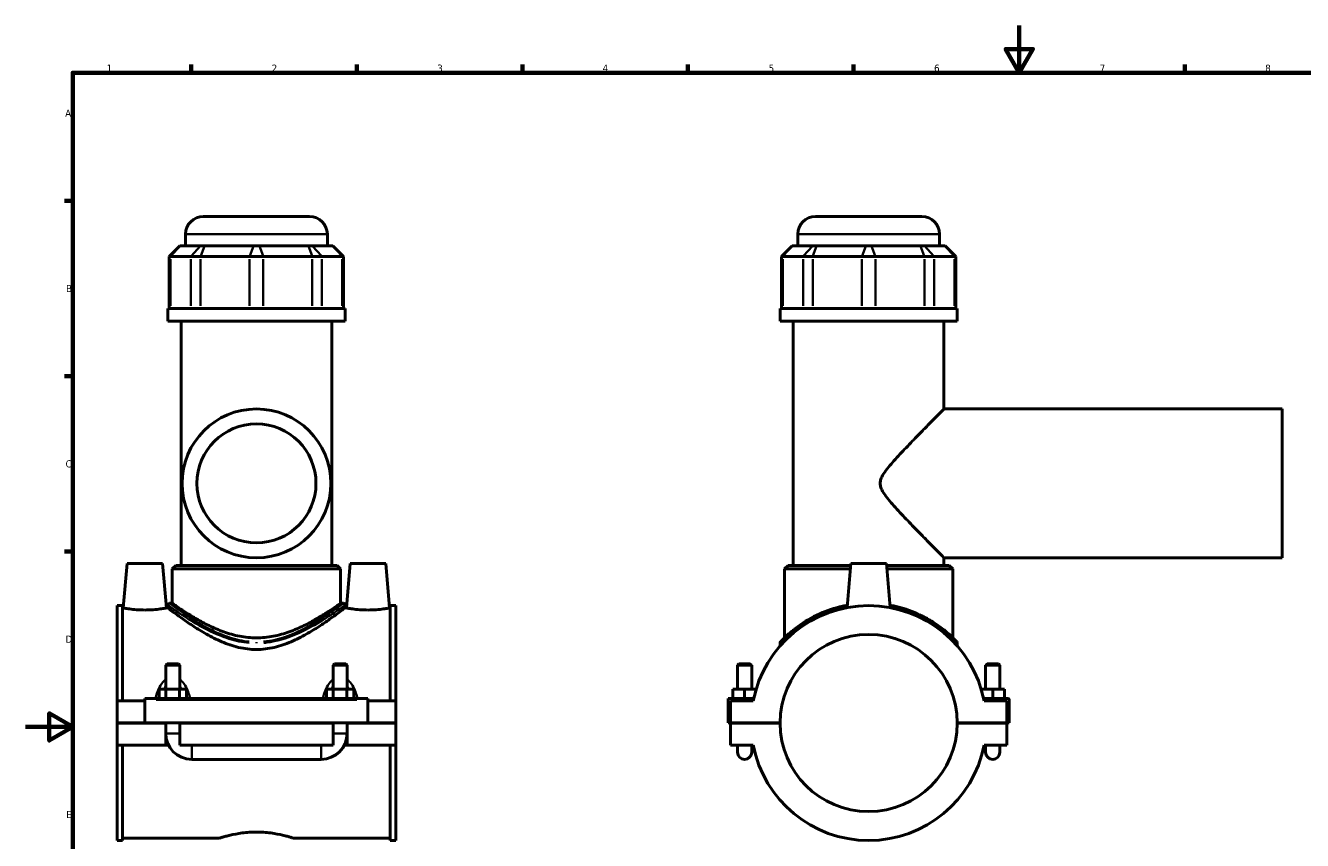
# Model space of a CAD drawing. Header units: millimetres. Extents: x 0 to 898, y -421 to 990.
# Tile 4 of 6: x 0 to 540, y 249 to 594. Entities that reach past the tile are written whole.
import ezdxf

# ---------------------------------------------------------------- set-up
doc = ezdxf.new("R2010")
doc.units = ezdxf.units.MM
for name, color, linetype, lineweight in [('Border (ANSI)', 7, 'Continuous', 70), ('Visible (ANSI)', 7, 'Continuous', 50), ('Visible Narrow (ANSI)', 7, 'Continuous', 35)]:
    doc.layers.add(name, color=color, linetype=linetype, lineweight=lineweight)
doc.styles.add('Note Text (ANSI)', font='tahoma.ttf')

# ---------------------------------------------------------------- blocks, each defined once
blk = doc.blocks.new('Borders Default Border')
at = {"layer": 'Border (ANSI)'}
for p, q in [((70.08, 574), (70.08, 577.45)), ((140.17, 574), (140.17, 577.45)), ((210.25, 574), (210.25, 577.45)), ((280.33, 574), (280.33, 577.45)), ((350.42, 574), (350.42, 577.45)), ((490.58, 574), (490.58, 577.45)), ((20, 519.75), (16.55, 519.75)), ((20, 445.5), (16.55, 445.5)), ((20, 371.25), (16.55, 371.25))]:
    blk.add_line(p, q, dxfattribs=at)
at = {"layer": 'Border (ANSI)', "flags": 128}
for points in [[(420.5, 594), (420.5, 574), (414.73, 584), (426.27, 584), (420.5, 574)], [(20, 20), (20, 574), (821, 574), (821, 20), (20, 20)], [(0, 297), (20, 297), (10, 302.77), (10, 291.23), (20, 297)]]:
    blk.add_lwpolyline(points, dxfattribs=at)
at = {"layer": 'Border (ANSI)', "color": 230, "true_color": 0xff0080, "char_height": 3.05, "attachment_point": 7, "style": 'Note Text (ANSI)'}
for s, insert in [('1', (34.35, 574.4)), ('2', (104.2, 574.4)), ('3', (174.26, 574.34)), ('4', (244.23, 574.4)), ('5', (314.48, 574.34)), ('6', (384.49, 574.34)), ('7', (454.6, 574.4)), ('8', (524.63, 574.33)), ('A', (16.78, 555.35)), ('B', (17.15, 481.1)), ('C', (16.95, 406.8)), ('D', (16.96, 332.6)), ('E', (17.21, 258.35))]:
    blk.add_mtext(s, dxfattribs=dict(at, insert=insert))

msp = doc.modelspace()

# ---------------------------------------------------------------- linework, layer by layer
at = {"layer": 'Visible (ANSI)'}
for p, q in [((75.215, 513.12), (120.215, 513.12)), ((334.281, 513.12), (379.281, 513.12)), ((67.715, 500.73), (67.715, 505.62)), ((127.715, 500.73), (127.715, 505.62)), ((326.781, 500.73), (326.781, 505.62)), ((386.781, 500.73), (386.781, 505.62)), ((65.333, 500.73), (60.833, 496.23)), ((65.333, 500.73), (65.562, 500.73)), ((74.167, 500.73), (65.562, 500.73)), ((74.167, 500.73), (75.791, 500.73)), ((96.567, 500.73), (75.791, 500.73)), ((96.567, 500.73), (98.863, 500.73)), ((119.64, 500.73), (98.863, 500.73)), ((119.64, 500.73), (121.263, 500.73)), ((129.869, 500.73), (121.263, 500.73)), ((129.869, 500.73), (130.097, 500.73)), ((130.097, 500.73), (134.597, 496.23)), ((324.399, 500.73), (319.899, 496.23)), ((324.399, 500.73), (324.628, 500.73)), ((333.233, 500.73), (324.628, 500.73)), ((333.233, 500.73), (334.857, 500.73)), ((355.633, 500.73), (334.857, 500.73)), ((355.633, 500.73), (357.929, 500.73)), ((378.706, 500.73), (357.929, 500.73)), ((378.706, 500.73), (380.329, 500.73)), ((388.935, 500.73), (380.329, 500.73)), ((388.935, 500.73), (389.163, 500.73)), ((389.163, 500.73), (393.663, 496.23)), ((61.404, 496.23), (60.833, 496.23)), ((60.833, 496.23), (60.833, 474.18)), ((61.404, 496.23), (70.01, 496.23)), ((74.069, 496.23), (70.01, 496.23)), ((74.069, 496.23), (94.845, 496.23)), ((100.585, 496.23), (94.845, 496.23)), ((100.585, 496.23), (121.362, 496.23)), ((125.421, 496.23), (121.362, 496.23)), ((125.421, 496.23), (134.026, 496.23)), ((134.597, 496.23), (134.026, 496.23)), ((134.597, 496.23), (134.597, 474.18)), ((320.47, 496.23), (319.899, 496.23)), ((319.899, 496.23), (319.899, 474.18)), ((320.47, 496.23), (329.076, 496.23)), ((333.135, 496.23), (329.076, 496.23)), ((333.135, 496.23), (353.911, 496.23)), ((359.651, 496.23), (353.911, 496.23)), ((359.651, 496.23), (380.428, 496.23)), ((384.487, 496.23), (380.428, 496.23)), ((384.487, 496.23), (393.092, 496.23)), ((393.663, 496.23), (393.092, 496.23)), ((393.663, 496.23), (393.663, 474.18)), ((135.215, 474.18), (60.215, 474.18)), ((60.215, 468.87), (60.215, 474.18)), ((135.215, 468.87), (135.215, 474.18)), ((394.281, 474.18), (319.281, 474.18)), ((319.281, 468.87), (319.281, 474.18)), ((394.281, 468.87), (394.281, 474.18)), ((135.215, 468.87), (60.215, 468.87)), ((65.84, 365.37), (65.84, 468.87)), ((129.59, 365.37), (129.59, 468.87)), ((394.281, 468.87), (319.281, 468.87)), ((324.906, 365.37), (324.906, 468.87)), ((388.656, 431.62), (388.656, 468.87)), ((388.656, 431.62), (531.781, 431.62)), ((531.781, 368.62), (531.781, 431.62)), ((388.656, 368.62), (531.781, 368.62)), ((388.656, 365.37), (388.656, 368.62)), ((43.015, 366.12), (41.375, 347.37)), ((58.015, 366.12), (43.015, 366.12)), ((58.015, 366.12), (59.656, 347.37)), ((63.59, 365.37), (62.09, 363.87)), ((133.34, 363.87), (62.09, 363.87)), ((62.09, 349.32), (62.09, 363.87)), ((63.59, 365.37), (131.84, 365.37)), ((131.84, 365.37), (133.34, 363.87)), ((133.34, 349.32), (133.34, 363.87)), ((137.415, 366.12), (135.775, 347.37)), ((137.415, 366.12), (152.415, 366.12)), ((152.415, 366.12), (154.056, 347.37)), ((322.656, 365.37), (321.156, 363.87)), ((349.084, 363.87), (321.156, 363.87)), ((321.156, 334.694), (321.156, 363.87)), ((322.656, 365.37), (349.216, 365.37)), ((349.281, 366.12), (347.652, 347.5)), ((364.281, 366.12), (349.281, 366.12)), ((364.281, 366.12), (365.91, 347.5)), ((364.347, 365.37), (390.906, 365.37)), ((392.406, 363.87), (364.478, 363.87)), ((390.906, 365.37), (392.406, 363.87)), ((392.406, 334.694), (392.406, 363.87)), ((38.715, 348.345), (38.715, 307.995)), ((38.715, 348.345), (41.075, 348.345)), ((41.075, 307.995), (41.075, 348.345)), ((41.375, 347.37), (41.075, 347.37)), ((60.215, 347.37), (59.656, 347.37)), ((60.215, 348.57), (60.215, 347.37)), ((60.965, 349.32), (62.09, 349.32)), ((133.34, 349.32), (134.465, 349.32)), ((135.215, 348.57), (135.215, 347.37)), ((135.775, 347.37), (135.215, 347.37)), ((154.355, 347.37), (154.056, 347.37)), ((154.355, 307.995), (154.355, 348.345)), ((154.355, 348.345), (156.715, 348.345)), ((156.715, 348.345), (156.715, 307.995)), ((319.281, 332.449), (319.281, 331.275)), ((394.281, 332.449), (394.281, 331.275)), ((59.915, 323.67), (59.315, 323.07)), ((65.315, 323.07), (59.315, 323.07)), ((59.315, 323.07), (59.315, 312.995)), ((59.915, 323.67), (64.715, 323.67)), ((64.715, 323.67), (65.315, 323.07)), ((65.315, 323.07), (65.315, 312.995)), ((130.715, 323.67), (130.115, 323.07)), ((136.115, 323.07), (130.115, 323.07)), ((130.115, 312.995), (130.115, 323.07)), ((130.715, 323.67), (135.515, 323.67)), ((135.515, 323.67), (136.115, 323.07)), ((136.115, 312.995), (136.115, 323.07)), ((301.881, 323.67), (301.281, 323.07)), ((301.281, 323.07), (307.281, 323.07)), ((301.281, 312.995), (301.281, 323.07)), ((306.681, 323.67), (301.881, 323.67)), ((306.681, 323.67), (307.281, 323.07)), ((307.281, 312.995), (307.281, 323.07)), ((406.881, 323.67), (406.281, 323.07)), ((412.281, 323.07), (406.281, 323.07)), ((406.281, 323.07), (406.281, 312.995)), ((406.881, 323.67), (411.681, 323.67)), ((411.681, 323.67), (412.281, 323.07)), ((412.281, 323.07), (412.281, 312.995)), ((50.515, 308.495), (50.515, 308.995)), ((144.915, 308.995), (50.515, 308.995)), ((50.515, 298.67), (50.515, 308.495)), ((56.542, 308.995), (56.542, 312.995)), ((56.542, 312.995), (59.429, 312.995)), ((59.429, 308.995), (59.429, 312.995)), ((59.429, 312.995), (65.202, 312.995)), ((65.202, 308.995), (65.202, 312.995)), ((65.202, 312.995), (68.089, 312.995)), ((68.089, 308.995), (68.089, 312.995)), ((127.342, 312.995), (130.229, 312.995)), ((127.342, 308.995), (127.342, 312.995)), ((130.229, 308.995), (130.229, 312.995)), ((130.229, 312.995), (136.002, 312.995)), ((136.002, 308.995), (136.002, 312.995)), ((136.002, 312.995), (138.889, 312.995)), ((138.889, 308.995), (138.889, 312.995)), ((144.915, 308.995), (144.915, 308.495)), ((144.915, 308.495), (144.915, 298.67)), ((297.281, 308.995), (308.151, 308.995)), ((297.281, 298.67), (297.281, 308.995)), ((304.281, 312.995), (299.281, 312.995)), ((299.281, 308.995), (299.281, 312.995)), ((309.179, 312.995), (304.281, 312.995)), ((304.281, 308.995), (304.281, 312.995)), ((404.383, 312.995), (409.281, 312.995)), ((415.781, 308.995), (405.412, 308.995)), ((409.281, 308.995), (409.281, 312.995)), ((409.281, 312.995), (414.281, 312.995)), ((414.281, 308.995), (414.281, 312.995)), ((416.281, 298.67), (416.281, 308.495)), ((50.515, 307.995), (38.715, 307.995)), ((38.715, 298.67), (38.715, 307.995)), ((156.715, 307.995), (144.915, 307.995)), ((156.715, 307.995), (156.715, 298.67)), ((307.948, 307.995), (298.281, 307.995)), ((298.281, 307.995), (298.281, 298.67)), ((415.281, 307.995), (405.614, 307.995)), ((415.281, 298.67), (415.281, 307.995)), ((38.715, 298.67), (50.515, 298.67)), ((38.715, 289.245), (38.715, 298.57)), ((59.315, 298.57), (38.715, 298.57)), ((144.915, 298.67), (50.515, 298.67)), ((59.315, 298.67), (59.315, 298.57)), ((59.315, 289.245), (59.315, 298.57)), ((65.315, 298.67), (65.315, 298.57)), ((65.315, 298.57), (65.315, 289.245)), ((130.115, 298.57), (65.315, 298.57)), ((130.115, 298.57), (130.115, 298.67)), ((130.115, 289.245), (130.115, 298.57)), ((136.115, 298.57), (136.115, 298.67)), ((136.115, 298.57), (136.115, 289.245)), ((156.715, 298.57), (136.115, 298.57)), ((144.915, 298.67), (156.715, 298.67)), ((156.715, 298.57), (156.715, 289.245)), ((298.281, 298.67), (297.281, 298.67)), ((298.281, 298.67), (319.281, 298.67)), ((298.281, 298.57), (298.281, 289.245)), ((319.281, 298.57), (298.281, 298.57)), ((301.281, 298.57), (301.281, 298.67)), ((307.281, 298.57), (307.281, 298.67)), ((394.281, 298.67), (415.281, 298.67)), ((415.281, 298.57), (394.281, 298.57)), ((406.281, 298.67), (406.281, 298.57)), ((412.281, 298.67), (412.281, 298.57)), ((415.281, 298.67), (416.281, 298.67)), ((415.281, 289.245), (415.281, 298.57)), ((59.315, 289.245), (38.715, 289.245)), ((38.715, 289.245), (38.715, 248.895)), ((41.075, 248.895), (41.075, 289.245)), ((60.517, 289.245), (59.315, 289.245)), ((130.115, 289.245), (65.315, 289.245)), ((136.115, 289.245), (134.913, 289.245)), ((156.715, 289.245), (136.115, 289.245)), ((154.355, 248.895), (154.355, 289.245)), ((156.715, 289.245), (156.715, 248.895)), ((298.281, 289.245), (307.948, 289.245)), ((301.281, 289.245), (301.281, 286.245)), ((307.281, 286.245), (307.281, 289.245)), ((405.614, 289.245), (415.281, 289.245)), ((406.281, 289.245), (406.281, 286.245)), ((412.281, 286.245), (412.281, 289.245)), ((70.315, 283.245), (125.115, 283.245)), ((38.715, 248.895), (41.075, 248.895)), ((82.035, 249.87), (41.075, 249.87)), ((154.355, 249.87), (113.395, 249.87)), ((154.355, 248.895), (156.715, 248.895))]:
    msp.add_line(p, q, dxfattribs=at)
for radius in [31.5, 25.2]:
    msp.add_circle((97.715, 400.12), radius, dxfattribs=at)
for centre, radius, start, end in [((75.215, 505.62), 7.5, 90, 180), ((120.215, 505.62), 7.5, 0, 90), ((334.281, 505.62), 7.5, 90, 180), ((379.281, 505.62), 7.5, 0, 90), ((60.965, 348.57), 0.75, 90, 180), ((134.465, 348.57), 0.75, 0, 90), ((356.781, 298.62), 49.725, 10.86741, 169.13259), ((356.781, 298.62), 37.5, 0.07639, 179.92361), ((320.031, 332.449), 0.75, 137.36942, 180), ((393.531, 332.449), 0.75, 0, 42.63058), ((415.781, 308.495), 0.5, 0, 90), ((356.781, 298.62), 37.5, 180.07639, 359.92361), ((70.315, 294.245), 11, 180, 270), ((125.115, 294.245), 11, 270, 0), ((356.781, 298.62), 49.725, 190.86741, 349.13259), ((304.281, 286.245), 3, 180, 0), ((409.281, 286.245), 3, 180, 0)]:
    msp.add_arc(centre, radius, start, end, dxfattribs=at)
for points, knots in [([(388.656, 368.62), (388.656, 368.62), (388.432, 368.847), (387.551, 369.738), (386.895, 370.403), (385.24, 372.082), (384.239, 373.098), (382.026, 375.35), (380.814, 376.586), (378.033, 379.432), (376.347, 381.165), (372.882, 384.766), (371.103, 386.634), (367.679, 390.347), (366.045, 392.161), (363.9, 394.901), (363.244, 395.802), (362.42, 397.259), (362.173, 397.759), (361.793, 398.85), (361.656, 399.438), (361.656, 400.801), (361.793, 401.39), (362.173, 402.48), (362.42, 402.981), (363.244, 404.437), (363.9, 405.339), (366.045, 408.078), (367.679, 409.893), (371.103, 413.606), (372.882, 415.473), (376.347, 419.075), (378.033, 420.808), (380.814, 423.654), (382.026, 424.89), (384.239, 427.142), (385.24, 428.158), (386.895, 429.837), (387.551, 430.501), (388.432, 431.393), (388.656, 431.62), (388.656, 431.62)], [5.8703944, 5.8703944, 5.8703944, 5.8703944, 6.5202856, 6.5202856, 7.1701768, 7.1701768, 7.8200679, 7.8200679, 8.4699591, 8.4699591, 9.2876665, 9.2876665, 10.105374, 10.105374, 10.9230814, 10.9230814, 11.3319351, 11.3319351, 11.536362, 11.536362, 11.7407889, 11.7407889, 11.9452157, 11.9452157, 12.1496426, 12.1496426, 12.5584963, 12.5584963, 13.3762037, 13.3762037, 14.1939112, 14.1939112, 15.0116186, 15.0116186, 15.6615098, 15.6615098, 16.311401, 16.311401, 16.9612921, 16.9612921, 17.6111833, 17.6111833, 17.6111833, 17.6111833]), ([(50.515, 346.491), (49.359, 346.491), (48.128, 346.538), (45.871, 346.706), (44.844, 346.824), (43.229, 347.045), (42.53, 347.161), (41.603, 347.325), (41.375, 347.37), (41.375, 347.37)], [2.7732807, 2.7732807, 2.7732807, 2.7732807, 3.1202891, 3.1202891, 3.4672974, 3.4672974, 3.8136092, 3.8136092, 4.1599211, 4.1599211, 4.1599211, 4.1599211]), ([(59.656, 347.37), (59.656, 347.37), (59.428, 347.325), (58.501, 347.161), (57.802, 347.045), (56.186, 346.824), (55.16, 346.706), (52.903, 346.538), (51.672, 346.491), (50.515, 346.491)], [6.9332019, 6.9332019, 6.9332019, 6.9332019, 7.2795137, 7.2795137, 7.6258256, 7.6258256, 7.9728339, 7.9728339, 8.3198422, 8.3198422, 8.3198422, 8.3198422]), ([(97.715, 329.77), (95.181, 329.77), (92.648, 330.088), (87.725, 331.245), (85.332, 332.078), (80.792, 334.01), (78.639, 335.109), (74.657, 337.34), (72.828, 338.472), (69.61, 340.558), (68.093, 341.595), (65.379, 343.509), (64.181, 344.385), (62.227, 345.835), (61.47, 346.411), (60.464, 347.178), (60.215, 347.37), (60.215, 347.37)], [0, 0, 0, 0, 0.7601689, 0.7601689, 1.5203379, 1.5203379, 2.2805068, 2.2805068, 3.0406758, 3.0406758, 3.7822764, 3.7822764, 4.5238769, 4.5238769, 5.2654775, 5.2654775, 6.0070781, 6.0070781, 6.0070781, 6.0070781]), ([(97.715, 334.694), (95.354, 334.694), (92.966, 334.933), (88.295, 335.833), (86.012, 336.491), (81.675, 338.048), (79.617, 338.945), (75.815, 340.789), (74.072, 341.733), (70.999, 343.492), (69.55, 344.376), (66.964, 346.011), (65.828, 346.762), (63.98, 348.006), (63.267, 348.499), (62.322, 349.156), (62.09, 349.32), (62.09, 349.32)], [0, 0, 0, 0, 0.7084191, 0.7084191, 1.4168381, 1.4168381, 2.1252572, 2.1252572, 2.8336762, 2.8336762, 3.5317729, 3.5317729, 4.2298696, 4.2298696, 4.9279663, 4.9279663, 5.626063, 5.626063, 5.626063, 5.626063]), ([(133.34, 349.32), (133.34, 349.32), (133.109, 349.156), (132.164, 348.499), (131.451, 348.006), (129.603, 346.762), (128.466, 346.011), (125.881, 344.376), (124.431, 343.492), (121.358, 341.733), (119.615, 340.789), (115.814, 338.945), (113.756, 338.048), (109.419, 336.491), (107.135, 335.833), (102.465, 334.933), (100.077, 334.694), (97.715, 334.694)], [16.8781891, 16.8781891, 16.8781891, 16.8781891, 17.5762858, 17.5762858, 18.2743825, 18.2743825, 18.9724792, 18.9724792, 19.6705759, 19.6705759, 20.3789949, 20.3789949, 21.087414, 21.087414, 21.7958331, 21.7958331, 22.5042521, 22.5042521, 22.5042521, 22.5042521]), ([(135.215, 347.37), (135.215, 347.37), (134.967, 347.178), (133.961, 346.411), (133.204, 345.835), (131.25, 344.385), (130.052, 343.509), (127.337, 341.595), (125.821, 340.558), (122.603, 338.472), (120.774, 337.34), (116.791, 335.109), (114.639, 334.01), (110.098, 332.078), (107.706, 331.245), (102.782, 330.088), (100.249, 329.77), (97.715, 329.77)], [18.0212343, 18.0212343, 18.0212343, 18.0212343, 18.7628349, 18.7628349, 19.5044354, 19.5044354, 20.246036, 20.246036, 20.9876366, 20.9876366, 21.7478055, 21.7478055, 22.5079745, 22.5079745, 23.2681434, 23.2681434, 24.0283124, 24.0283124, 24.0283124, 24.0283124]), ([(144.915, 346.491), (143.759, 346.491), (142.528, 346.538), (140.271, 346.706), (139.244, 346.824), (137.629, 347.045), (136.93, 347.161), (136.003, 347.325), (135.775, 347.37), (135.775, 347.37)], [0, 0, 0, 0, 0.3470083, 0.3470083, 0.6940166, 0.6940166, 1.0403285, 1.0403285, 1.3866404, 1.3866404, 1.3866404, 1.3866404]), ([(154.056, 347.37), (154.056, 347.37), (153.828, 347.325), (152.901, 347.161), (152.202, 347.045), (150.586, 346.824), (149.56, 346.706), (147.303, 346.538), (146.072, 346.491), (144.915, 346.491)], [4.1599211, 4.1599211, 4.1599211, 4.1599211, 4.506233, 4.506233, 4.8525448, 4.8525448, 5.1995532, 5.1995532, 5.5465615, 5.5465615, 5.5465615, 5.5465615]), ([(347.741, 348.506), (347.061, 348.384), (346.388, 348.248), (342.238, 347.32), (338.991, 346.203), (332.577, 343.334), (329.555, 341.499), (324.911, 338.14), (323.149, 336.601), (320.833, 334.4), (320.106, 333.63), (319.587, 333.075), (319.499, 332.979), (319.48, 332.958), (319.479, 332.957), (319.479, 332.957)], [18.7916405, 18.7916405, 18.7916405, 18.7916405, 18.9993091, 18.9993091, 20.0884301, 20.0884301, 21.4004211, 21.4004211, 22.5358496, 22.5358496, 23.4304961, 23.4304961, 23.8192199, 23.8192199, 23.8646985, 23.8646985, 23.8646985, 23.8646985]), ([(394.083, 332.957), (394.083, 332.957), (393.83, 333.237), (392.764, 334.347), (391.848, 335.271), (389.071, 337.766), (386.995, 339.443), (383.023, 342.036), (381.399, 342.986), (376.215, 345.603), (372.249, 347.108), (367.219, 348.239), (366.524, 348.38), (365.821, 348.507)], [11.9323536, 11.9323536, 11.9323536, 11.9323536, 12.6588681, 12.6588681, 13.5413748, 13.5413748, 14.7297309, 14.7297309, 15.4319472, 15.4319472, 16.7908669, 16.7908669, 17.0053277, 17.0053277, 17.0053277, 17.0053277]), ([(82.035, 249.87), (82.035, 249.87), (82.131, 249.901), (82.531, 250.027), (82.836, 250.123), (83.638, 250.363), (84.137, 250.508), (85.285, 250.819), (85.936, 250.986), (88.012, 251.471), (89.766, 251.82), (92.66, 252.194), (93.668, 252.294), (95.699, 252.427), (96.723, 252.46), (97.715, 252.46)], [7.1429325, 7.1429325, 7.1429325, 7.1429325, 7.4404953, 7.4404953, 7.7380581, 7.7380581, 8.0356209, 8.0356209, 8.3331837, 8.3331837, 8.9285468, 8.9285468, 9.2262284, 9.2262284, 9.52391, 9.52391, 9.52391, 9.52391]), ([(97.715, 252.46), (98.708, 252.46), (99.731, 252.427), (101.763, 252.294), (102.771, 252.194), (105.665, 251.82), (107.418, 251.471), (109.495, 250.986), (110.145, 250.819), (111.294, 250.508), (111.792, 250.363), (112.595, 250.123), (112.899, 250.027), (113.3, 249.901), (113.395, 249.87), (113.395, 249.87)], [0, 0, 0, 0, 0.2976816, 0.2976816, 0.5953631, 0.5953631, 1.1907263, 1.1907263, 1.4882891, 1.4882891, 1.7858519, 1.7858519, 2.0834147, 2.0834147, 2.3809775, 2.3809775, 2.3809775, 2.3809775])]:
    msp.add_open_spline(points, degree=3, knots=knots, dxfattribs=at)
at = {"layer": 'Visible Narrow (ANSI)'}
for p, q in [((127.346, 505.62), (68.085, 505.62)), ((386.412, 505.62), (327.151, 505.62)), ((65.354, 500.505), (61.612, 496.455)), ((73.96, 500.505), (70.218, 496.455)), ((75.705, 500.505), (74.155, 496.455)), ((96.481, 500.505), (94.931, 496.455)), ((98.949, 500.505), (100.499, 496.455)), ((119.726, 500.505), (121.276, 496.455)), ((121.471, 500.505), (125.213, 496.455)), ((130.077, 500.505), (133.819, 496.455)), ((324.42, 500.505), (320.678, 496.455)), ((333.025, 500.505), (329.284, 496.455)), ((334.771, 500.505), (333.221, 496.455)), ((355.547, 500.505), (353.997, 496.455)), ((358.015, 500.505), (359.565, 496.455)), ((378.792, 500.505), (380.341, 496.455)), ((380.537, 500.505), (384.279, 496.455)), ((389.143, 500.505), (392.885, 496.455)), ((61.404, 475.282), (61.404, 495.127)), ((70.01, 495.127), (70.01, 475.282)), ((74.069, 475.282), (74.069, 495.127)), ((94.845, 495.127), (94.845, 475.282)), ((100.585, 475.282), (100.585, 495.127)), ((121.362, 495.127), (121.362, 475.282)), ((125.421, 475.282), (125.421, 495.127)), ((134.026, 495.127), (134.026, 475.282)), ((320.47, 475.282), (320.47, 495.127)), ((329.076, 495.127), (329.076, 475.282)), ((333.135, 475.282), (333.135, 495.127)), ((353.911, 495.127), (353.911, 475.282)), ((359.651, 475.282), (359.651, 495.127)), ((380.428, 495.127), (380.428, 475.282)), ((384.487, 475.282), (384.487, 495.127)), ((393.092, 495.127), (393.092, 475.282)), ((97.715, 332.937), (97.715, 332.477)), ((55.235, 308.495), (140.195, 308.495)), ((59.352, 294.245), (65.278, 294.245)), ((136.078, 294.245), (130.152, 294.245)), ((70.315, 283.282), (70.315, 289.208)), ((125.115, 283.282), (125.115, 289.208))]:
    msp.add_line(p, q, dxfattribs=at)
msp.add_arc((393.531, 332.449), 0.75, 2.13153, 40.49905, dxfattribs=at)
for points, knots in [([(60.343, 348.478), (60.572, 348.312), (61.109, 347.926), (63.286, 346.39), (65.413, 344.908), (69.452, 342.33), (70.973, 341.394), (75.406, 338.839), (78.553, 337.187), (84.618, 334.729), (87.393, 333.818), (91.728, 332.928), (93.178, 332.712), (94.641, 332.585)], [-17.600178, -17.600178, -17.600178, -17.600178, -16.7908669, -16.7908669, -15.4319472, -15.4319472, -14.7297309, -14.7297309, -13.5413748, -13.5413748, -12.6588681, -12.6588681, -12.2306601, -12.2306601, -12.2306601, -12.2306601]), ([(94.703, 333.095), (93.268, 333.224), (91.848, 333.443), (87.6, 334.347), (84.88, 335.271), (78.936, 337.766), (75.852, 339.443), (71.507, 342.036), (70.017, 342.986), (66.059, 345.603), (63.975, 347.108), (61.841, 348.667), (61.315, 349.058), (61.09, 349.226)], [12.2306601, 12.2306601, 12.2306601, 12.2306601, 12.6588681, 12.6588681, 13.5413748, 13.5413748, 14.7297309, 14.7297309, 15.4319472, 15.4319472, 16.7908669, 16.7908669, 17.600178, 17.600178, 17.600178, 17.600178]), ([(134.341, 349.227), (134.304, 349.2), (134.259, 349.166), (133.755, 348.791), (132.716, 348.016), (129.642, 345.821), (127.578, 344.382), (122.333, 341.029), (119.03, 339.065), (111.725, 335.646), (107.724, 334.171), (102.546, 333.294), (101.64, 333.176), (100.728, 333.094)], [30.1291252, 30.1291252, 30.1291252, 30.1291252, 30.2629454, 30.2629454, 31.3928531, 31.3928531, 32.5671525, 32.5671525, 33.9249461, 33.9249461, 35.2265795, 35.2265795, 35.4987483, 35.4987483, 35.4987483, 35.4987483]), ([(100.79, 332.584), (101.72, 332.665), (102.645, 332.781), (107.928, 333.645), (112.011, 335.098), (119.465, 338.467), (122.835, 340.401), (128.188, 343.705), (130.293, 345.123), (133.431, 347.286), (134.491, 348.049), (135.005, 348.418), (135.051, 348.451), (135.088, 348.478)], [-35.4987483, -35.4987483, -35.4987483, -35.4987483, -35.2265795, -35.2265795, -33.9249461, -33.9249461, -32.5671525, -32.5671525, -31.3928531, -31.3928531, -30.2629454, -30.2629454, -30.1291252, -30.1291252, -30.1291252, -30.1291252]), ([(319.373, 332.547), (319.416, 332.592), (319.474, 332.654), (319.912, 333.112), (320.642, 333.871), (322.971, 336.039), (324.742, 337.556), (329.41, 340.865), (332.449, 342.673), (338.768, 345.443), (341.876, 346.503), (345.206, 347.265)], [-23.6111307, -23.6111307, -23.6111307, -23.6111307, -23.4304961, -23.4304961, -22.5358496, -22.5358496, -21.4004211, -21.4004211, -20.0884301, -20.0884301, -19.046909, -19.046909, -19.046909, -19.046909]), ([(368.356, 347.265), (372.571, 346.301), (376.422, 344.857), (381.53, 342.33), (383.163, 341.394), (387.156, 338.839), (389.243, 337.187), (392.035, 334.729), (392.955, 333.818), (393.858, 332.897), (394.076, 332.668), (394.189, 332.548)], [-16.7500635, -16.7500635, -16.7500635, -16.7500635, -15.4319472, -15.4319472, -14.7297309, -14.7297309, -13.5413748, -13.5413748, -12.6588681, -12.6588681, -12.1859172, -12.1859172, -12.1859172, -12.1859172]), ([(58.958, 316.776), (58.773, 316.62), (58.597, 316.455), (57.907, 315.747), (57.46, 315.139), (56.563, 313.654), (56.153, 312.748), (55.534, 311.056), (55.302, 310.282), (55.1, 309.483), (55.097, 309.471), (55.094, 309.46)], [-1.27257099, -1.27257099, -1.27257099, -1.27257099, -1.20040141, -1.20040141, -0.97762841, -0.97762841, -0.68887786, -0.68887786, -0.45697122, -0.45697122, -0.45367025, -0.45367025, -0.45367025, -0.45367025]), ([(58.729, 313.062), (58.758, 313.132), (58.788, 313.202), (58.96, 313.598), (59.114, 313.914), (59.281, 314.215)], [0.9517926, 0.9517926, 0.9517926, 0.9517926, 0.97762841, 0.97762841, 1.09957779, 1.09957779, 1.09957779, 1.09957779]), ([(65.349, 314.215), (65.516, 313.914), (65.67, 313.598), (65.843, 313.202), (65.872, 313.132), (65.902, 313.062)], [2.18292046, 2.18292046, 2.18292046, 2.18292046, 2.30486984, 2.30486984, 2.33070566, 2.33070566, 2.33070566, 2.33070566]), ([(69.536, 309.46), (69.534, 309.471), (69.531, 309.483), (69.329, 310.282), (69.096, 311.056), (68.477, 312.748), (68.067, 313.654), (67.171, 315.139), (66.723, 315.747), (66.034, 316.455), (65.857, 316.62), (65.673, 316.776)], [-2.82882801, -2.82882801, -2.82882801, -2.82882801, -2.82552704, -2.82552704, -2.59362039, -2.59362039, -2.30486984, -2.30486984, -2.08209684, -2.08209684, -2.00992726, -2.00992726, -2.00992726, -2.00992726]), ([(129.758, 316.776), (129.573, 316.62), (129.397, 316.455), (128.707, 315.747), (128.259, 315.139), (127.363, 313.653), (126.953, 312.748), (126.334, 311.056), (126.102, 310.282), (125.9, 309.483), (125.897, 309.471), (125.894, 309.46)], [-1.27283822, -1.27283822, -1.27283822, -1.27283822, -1.20066864, -1.20066864, -0.9778921, -0.9778921, -0.68914231, -0.68914231, -0.45723487, -0.45723487, -0.45393741, -0.45393741, -0.45393741, -0.45393741]), ([(129.529, 313.062), (129.558, 313.132), (129.588, 313.202), (129.76, 313.598), (129.914, 313.914), (130.081, 314.215)], [0.95205982, 0.95205982, 0.95205982, 0.95205982, 0.9778921, 0.9778921, 1.09984502, 1.09984502, 1.09984502, 1.09984502]), ([(136.149, 314.215), (136.316, 313.914), (136.47, 313.598), (136.643, 313.202), (136.672, 313.132), (136.702, 313.062)], [2.18318769, 2.18318769, 2.18318769, 2.18318769, 2.30514061, 2.30514061, 2.33097289, 2.33097289, 2.33097289, 2.33097289]), ([(140.336, 309.46), (140.334, 309.471), (140.331, 309.483), (140.129, 310.282), (139.896, 311.056), (139.277, 312.748), (138.867, 313.653), (137.971, 315.139), (137.523, 315.747), (136.834, 316.455), (136.657, 316.62), (136.473, 316.776)], [-2.8290953, -2.8290953, -2.8290953, -2.8290953, -2.82579784, -2.82579784, -2.5938904, -2.5938904, -2.30514061, -2.30514061, -2.08236407, -2.08236407, -2.01019449, -2.01019449, -2.01019449, -2.01019449])]:
    msp.add_open_spline(points, degree=3, knots=knots, dxfattribs=at)

# ---------------------------------------------------------------- block references
msp.add_blockref('Borders Default Border', (0, 0))

doc.saveas('drawing.dxf')
